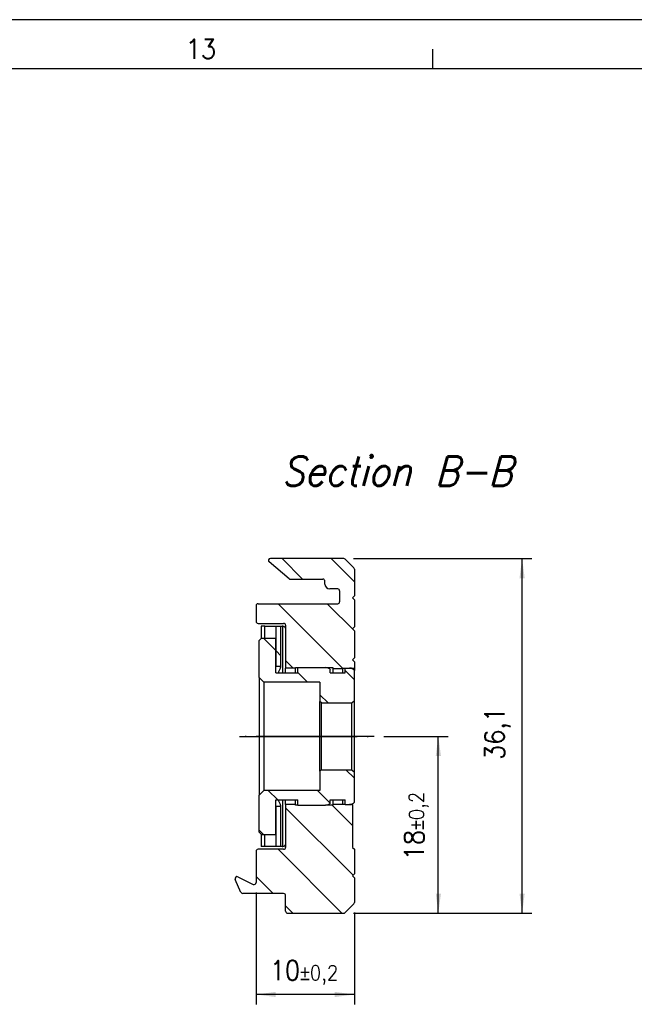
# Model space of a CAD drawing. Header units: millimetres. Extents: x -418 to 1225, y -151 to 443.
# Tile 21 of 52: x -200 to -138, y 343 to 443. Entities that reach past the tile are written whole.
import ezdxf

# ---------------------------------------------------------------- set-up
doc = ezdxf.new("R2010")
doc.units = ezdxf.units.MM
doc.linetypes.add('DOT_CENTER', pattern=[14, 12, -1, 0, -1])
doc.layers.add('1', color=7, linetype='Continuous')
doc.styles.add('CONVERTER_11', font='txt.shx', dxfattribs={"width": 0.9, "oblique": 15})
doc.styles.add('CONVERTER_12', font='txt.shx', dxfattribs={"width": 0.9})
doc.dimstyles.new('ME10_DIM_15', dxfattribs={"dimtxt": 2, "dimasz": 2, "dimexe": 1, "dimexo": 1, "dimgap": 1, "dimtad": 1, "dimdsep": 46, "dimtxsty": 'CONVERTER_12', "dimsah": 1, "dimcen": 0.09, "dimclrd": 2, "dimclre": 2, "dimclrt": 2, "dimadec": 0, "dimazin": 0, "dimtfac": 1, "dimtdec": 4, "dimtix": 1, "dimtmove": 0, "dimatfit": 3, "dimfxl": 1, "dimtolj": 1, "dimtzin": 0, "dimarcsym": 0})
doc.dimstyles.new('ME10_DIM_16', dxfattribs={"dimtxt": 2, "dimasz": 2, "dimexe": 1, "dimexo": 1, "dimgap": 1, "dimtad": 1, "dimdsep": 46, "dimtxsty": 'CONVERTER_12', "dimsah": 1, "dimcen": 0.09, "dimclrd": 2, "dimclre": 2, "dimclrt": 2, "dimadec": 0, "dimazin": 0, "dimtol": 1, "dimtp": 0.2, "dimtm": 0.2, "dimtfac": 0.75, "dimtdec": 0, "dimtix": 1, "dimtmove": 0, "dimatfit": 3, "dimfxl": 1, "dimtolj": 1, "dimtzin": 0, "dimarcsym": 0})
doc.dimstyles.new('ME10_DIM_17', dxfattribs={"dimtxt": 2, "dimasz": 2, "dimexe": 1, "dimexo": 1, "dimgap": 1, "dimtad": 1, "dimdsep": 46, "dimtxsty": 'CONVERTER_12', "dimsah": 1, "dimcen": 0.09, "dimclrd": 2, "dimclre": 2, "dimclrt": 2, "dimadec": 0, "dimazin": 0, "dimtol": 1, "dimtp": 0.2, "dimtm": 0.2, "dimtfac": 0.75, "dimtdec": 0, "dimtix": 1, "dimtmove": 0, "dimatfit": 3, "dimfxl": 1, "dimtolj": 1, "dimtzin": 0, "dimarcsym": 0})
pattern_1 = [(-45, (0, 0), (2.5, 2.5), [])]

# ---------------------------------------------------------------- blocks, each defined once
blk = doc.blocks.new('SOPORTE_SV2__3', base_point=(-178.42, 352.55))
at = {"linetype": 'Continuous'}
h = blk.add_hatch(dxfattribs=at)
h.set_pattern_fill('_USER', color=3, scale=3.535534, angle=-45, pattern_type=0)
h.set_pattern_definition(pattern_1)
edge = h.paths.add_edge_path()
edge.add_line((-174.83, 388.65), (-167.36, 388.65))
edge.add_arc((-167.36, 388.45), 0.2, 45, 90, ccw=False)
edge.add_line((-167.22, 388.59), (-166.34, 387.71))
edge.add_arc((-166.48, 387.57), 0.2, 0, 45, ccw=False)
edge.add_line((-166.28, 387.57), (-166.28, 384.85))
edge.add_line((-166.28, 384.85), (-166.48, 384.65))
edge.add_line((-166.48, 384.65), (-166.28, 384.45))
edge.add_line((-166.28, 384.45), (-166.28, 381.7))
edge.add_line((-166.28, 381.7), (-166.48, 381.5))
edge.add_line((-166.48, 381.5), (-166.28, 381.3))
edge.add_line((-166.28, 381.3), (-166.28, 378.55))
edge.add_line((-166.28, 378.55), (-166.48, 378.35))
edge.add_line((-166.48, 378.35), (-166.28, 378.15))
edge.add_line((-166.28, 378.15), (-166.28, 377.5))
edge.add_line((-166.28, 377.5), (-166.77, 377.5))
edge.add_line((-166.77, 377.5), (-167.23, 377.5))
edge.add_line((-167.23, 377.5), (-167.48, 377.5))
edge.add_line((-167.48, 377.5), (-167.48, 377.45))
edge.add_line((-167.48, 377.45), (-168.48, 377.45))
edge.add_line((-168.48, 377.45), (-168.48, 377.55))
edge.add_line((-168.48, 377.55), (-169.22, 377.55))
edge.add_line((-169.22, 377.55), (-172.03, 377.55))
edge.add_line((-172.03, 377.55), (-172.28, 377.55))
edge.add_line((-172.28, 377.55), (-172.28, 377.5))
edge.add_line((-172.28, 377.5), (-173.28, 377.5))
edge.add_line((-173.28, 377.5), (-173.28, 381.55))
edge.add_line((-173.28, 381.55), (-173.28, 381.85))
edge.add_arc((-173.48, 381.85), 0.2, 0, 90)
edge.add_line((-173.48, 382.05), (-176.08, 382.05))
edge.add_arc((-176.08, 382.25), 0.2, 180, 270, ccw=False)
edge.add_line((-176.28, 382.25), (-176.28, 383.85))
edge.add_arc((-176.08, 383.85), 0.2, 90, 180, ccw=False)
edge.add_line((-176.08, 384.05), (-167.98, 384.05))
edge.add_arc((-167.98, 384.25), 0.2, 270, 360)
edge.add_line((-167.78, 384.25), (-167.78, 385.35))
edge.add_arc((-167.98, 385.35), 0.2, 0, 90)
edge.add_line((-167.98, 385.55), (-168.63, 385.55))
edge.add_line((-168.63, 385.55), (-168.78, 385.55))
edge.add_arc((-168.78, 386.05), 0.5, 180, 270, ccw=False)
edge.add_line((-169.28, 386.05), (-169.28, 386.35))
edge.add_arc((-169.48, 386.35), 0.2, 0, 90)
edge.add_line((-169.48, 386.55), (-171.93, 386.55))
edge.add_line((-171.93, 386.55), (-172.8, 386.55))
edge.add_arc((-172.8, 386.75), 0.2, 230, 270, ccw=False)
edge.add_line((-172.93, 386.6), (-174.96, 388.3))
edge.add_arc((-174.83, 388.45), 0.2, 90, 230, ccw=False)
h = blk.add_hatch(dxfattribs=at)
h.set_pattern_fill('_USER', color=3, scale=3.535534, angle=-45, pattern_type=0)
h.set_pattern_definition(pattern_1)
edge = h.paths.add_edge_path()
edge.add_line((-174.25, 381.75), (-174.25, 377.65))
edge.add_spline(control_points=[(-174.25, 377.65), (-174.21, 377.65), (-174.13, 377.65), (-174, 377.65), (-173.88, 377.65), (-173.79, 377.65), (-173.75, 377.65)], knot_values=[0, 0, 0, 0, 0.125, 0.25, 0.375, 0.5, 0.5, 0.5, 0.5], degree=3, periodic=0)
edge.add_line((-173.75, 377.65), (-173.75, 381.75))
edge.add_line((-173.75, 381.75), (-174.25, 381.75))
h = blk.add_hatch(dxfattribs=at)
h.set_pattern_fill('_USER', color=3, scale=3.535534, angle=-45, pattern_type=0)
h.set_pattern_definition(pattern_1)
edge = h.paths.add_edge_path()
edge.add_line((-167.23, 377.5), (-167.23, 377.02))
edge.add_line((-167.23, 377.02), (-168.73, 377.02))
edge.add_line((-168.73, 377.02), (-168.73, 377.3))
edge.add_arc((-169.22, 376.94), 0.613, 36.3292, 89.4593)
edge.add_line((-169.22, 377.55), (-172.03, 377.55))
edge.add_line((-172.03, 377.55), (-172.03, 377.02))
edge.add_line((-172.03, 377.02), (-174.28, 377.02))
edge.add_line((-174.28, 377.02), (-174.28, 377.59))
edge.add_line((-174.28, 377.59), (-174.28, 380.55))
edge.add_line((-174.28, 380.55), (-175.73, 380.55))
edge.add_line((-175.73, 380.55), (-175.98, 380.3))
edge.add_line((-175.98, 380.3), (-175.98, 376.55))
edge.add_line((-175.98, 376.55), (-175.48, 376.05))
edge.add_line((-175.48, 376.05), (-169.78, 376.05))
edge.add_line((-169.78, 376.05), (-169.78, 374.1))
edge.add_line((-169.78, 374.1), (-169.63, 373.95))
edge.add_line((-169.63, 373.95), (-166.53, 373.95))
edge.add_line((-166.53, 373.95), (-166.28, 374.2))
edge.add_line((-166.28, 374.2), (-166.28, 377.25))
edge.add_arc((-166.77, 376.89), 0.613, 36.3182, 89.4483)
edge.add_line((-166.77, 377.5), (-167.23, 377.5))
h = blk.add_hatch(dxfattribs=at)
h.set_pattern_fill('_USER', color=3, scale=3.535534, angle=-45, pattern_type=0)
h.set_pattern_definition(pattern_1)
edge = h.paths.add_edge_path()
edge.add_arc((-166.77, 364.21), 0.613, 270.5517, 323.6818, ccw=False)
edge.add_line((-166.77, 363.6), (-167.23, 363.6))
edge.add_line((-167.23, 363.6), (-167.23, 364.07))
edge.add_line((-167.23, 364.07), (-168.73, 364.07))
edge.add_line((-168.73, 364.07), (-168.73, 363.8))
edge.add_arc((-169.22, 364.16), 0.613, 270.5407, 323.6708, ccw=False)
edge.add_line((-169.22, 363.55), (-172.03, 363.55))
edge.add_line((-172.03, 363.55), (-172.03, 364.07))
edge.add_line((-172.03, 364.07), (-174.28, 364.07))
edge.add_line((-174.28, 364.07), (-174.28, 363.51))
edge.add_line((-174.28, 363.51), (-174.28, 360.55))
edge.add_line((-174.28, 360.55), (-175.73, 360.55))
edge.add_line((-175.73, 360.55), (-175.98, 360.8))
edge.add_line((-175.98, 360.8), (-175.98, 364.55))
edge.add_line((-175.98, 364.55), (-175.48, 365.05))
edge.add_line((-175.48, 365.05), (-169.78, 365.05))
edge.add_line((-169.78, 365.05), (-169.78, 367))
edge.add_line((-169.78, 367), (-169.63, 367.15))
edge.add_line((-169.63, 367.15), (-166.53, 367.15))
edge.add_line((-166.53, 367.15), (-166.28, 366.9))
edge.add_line((-166.28, 366.9), (-166.28, 363.85))
h = blk.add_hatch(dxfattribs=at)
h.set_pattern_fill('_USER', color=3, scale=3.535534, angle=-45, pattern_type=0)
h.set_pattern_definition(pattern_1)
edge = h.paths.add_edge_path()
edge.add_line((-166.28, 353.63), (-166.28, 356.15))
edge.add_line((-166.28, 356.15), (-166.48, 356.35))
edge.add_line((-166.48, 356.35), (-166.28, 356.55))
edge.add_line((-166.28, 356.55), (-166.28, 359.05))
edge.add_line((-166.28, 359.05), (-166.48, 359.25))
edge.add_line((-166.48, 359.25), (-166.48, 363.6))
edge.add_line((-166.48, 363.6), (-166.77, 363.6))
edge.add_line((-166.77, 363.6), (-167.23, 363.6))
edge.add_line((-167.23, 363.6), (-167.48, 363.6))
edge.add_line((-167.48, 363.6), (-167.48, 363.65))
edge.add_line((-167.48, 363.65), (-168.48, 363.65))
edge.add_line((-168.48, 363.65), (-168.48, 363.55))
edge.add_line((-168.48, 363.55), (-169.22, 363.55))
edge.add_line((-169.22, 363.55), (-172.03, 363.55))
edge.add_line((-172.03, 363.55), (-172.28, 363.55))
edge.add_line((-172.28, 363.55), (-172.28, 363.6))
edge.add_line((-172.28, 363.6), (-173.28, 363.6))
edge.add_line((-173.28, 363.6), (-173.28, 359.55))
edge.add_line((-173.28, 359.55), (-173.28, 359.25))
edge.add_arc((-173.48, 359.25), 0.2, 270, 360, ccw=False)
edge.add_line((-173.48, 359.05), (-176.08, 359.05))
edge.add_arc((-176.08, 358.85), 0.2, 90, 180)
edge.add_line((-176.28, 358.85), (-176.28, 355.66))
edge.add_arc((-176.48, 355.66), 0.2, 244, 360, ccw=False)
edge.add_line((-176.57, 355.48), (-178.13, 356.25))
edge.add_arc((-178.22, 356.07), 0.2, 64, 204)
edge.add_line((-178.4, 355.99), (-177.82, 354.67))
edge.add_arc((-177.63, 354.75), 0.2, 204, 270)
edge.add_line((-177.63, 354.55), (-173.48, 354.55))
edge.add_arc((-173.48, 354.35), 0.2, 0, 90, ccw=False)
edge.add_line((-173.28, 354.35), (-173.28, 352.75))
edge.add_arc((-173.08, 352.75), 0.2, 180, 270)
edge.add_line((-173.08, 352.55), (-167.36, 352.55))
edge.add_arc((-167.36, 352.75), 0.2, 270, 315)
edge.add_line((-167.22, 352.61), (-166.34, 353.49))
edge.add_arc((-166.48, 353.63), 0.2, 315, 360)
h = blk.add_hatch(dxfattribs=at)
h.set_pattern_fill('_USER', color=3, scale=3.535534, angle=-45, pattern_type=0)
h.set_pattern_definition(pattern_1)
edge = h.paths.add_edge_path()
edge.add_line((-174.25, 363.45), (-174.25, 359.35))
edge.add_line((-174.25, 359.35), (-173.75, 359.35))
edge.add_line((-173.75, 359.35), (-173.75, 363.45))
edge.add_spline(control_points=[(-173.75, 363.45), (-173.79, 363.45), (-173.88, 363.45), (-174, 363.45), (-174.13, 363.45), (-174.21, 363.45), (-174.25, 363.45)], knot_values=[0, 0, 0, 0, 0.125, 0.25, 0.375, 0.5, 0.5, 0.5, 0.5], degree=3, periodic=0)
at = {"color": 7, "linetype": 'Continuous'}
for p, q in [((-172.93, 386.6), (-174.96, 388.3)), ((-167.36, 388.65), (-174.83, 388.65)), ((-166.34, 387.71), (-167.22, 388.59)), ((-166.28, 387.57), (-166.28, 384.85)), ((-172.8, 386.55), (-171.93, 386.55)), ((-171.93, 386.55), (-169.48, 386.55)), ((-169.28, 386.05), (-169.28, 386.35)), ((-168.63, 385.55), (-168.78, 385.55)), ((-167.98, 385.55), (-168.63, 385.55)), ((-167.78, 385.35), (-167.78, 384.25)), ((-176.08, 384.05), (-167.98, 384.05)), ((-166.28, 384.85), (-166.48, 384.65)), ((-166.48, 384.65), (-166.28, 384.45)), ((-166.28, 384.45), (-166.28, 381.7)), ((-176.28, 383.85), (-176.28, 382.25)), ((-176.08, 382.05), (-173.48, 382.05)), ((-175.38, 381.75), (-175.75, 381.75)), ((-175.75, 381.75), (-175.75, 380.53)), ((-175.38, 381.75), (-174.25, 381.75)), ((-174.25, 377.65), (-174.25, 381.75)), ((-174.25, 381.75), (-173.75, 381.75)), ((-173.75, 381.75), (-173.64, 381.75)), ((-173.75, 377.65), (-173.75, 381.75)), ((-173.28, 381.85), (-173.28, 381.55)), ((-173.28, 381.55), (-173.28, 377.5)), ((-166.28, 381.7), (-166.48, 381.5)), ((-166.48, 381.5), (-166.28, 381.3)), ((-166.28, 381.3), (-166.28, 378.55)), ((-175.98, 380.3), (-175.73, 380.55)), ((-175.98, 376.55), (-175.98, 380.3)), ((-175.73, 380.55), (-174.28, 380.55)), ((-174.28, 377.59), (-174.28, 380.55)), ((-166.28, 378.55), (-166.48, 378.35)), ((-166.48, 378.35), (-166.28, 378.15)), ((-166.28, 378.15), (-166.28, 377.5)), ((-174.28, 377.02), (-174.28, 377.59)), ((-174.28, 377.02), (-172.03, 377.02)), ((-173.28, 377.02), (-173.28, 377.5)), ((-172.28, 377.5), (-173.28, 377.5)), ((-172.28, 377.55), (-172.03, 377.55)), ((-172.28, 377.5), (-172.28, 377.55)), ((-172.28, 377.02), (-172.28, 377.5)), ((-172.03, 377.55), (-169.22, 377.55)), ((-172.03, 377.02), (-172.03, 377.55)), ((-169.22, 377.55), (-168.48, 377.55)), ((-168.73, 377.02), (-168.73, 377.3)), ((-168.73, 377.02), (-167.23, 377.02)), ((-168.48, 377.55), (-168.48, 377.45)), ((-168.48, 377.45), (-168.48, 377.02)), ((-168.48, 377.45), (-167.48, 377.45)), ((-167.48, 377.5), (-167.23, 377.5)), ((-167.48, 377.45), (-167.48, 377.5)), ((-167.48, 377.45), (-167.48, 377.02)), ((-167.23, 377.02), (-167.23, 377.5)), ((-167.23, 377.5), (-166.77, 377.5)), ((-166.77, 377.5), (-166.28, 377.5)), ((-166.28, 377.5), (-166.28, 377.25)), ((-166.28, 374.2), (-166.28, 377.25)), ((-175.98, 376.55), (-175.98, 364.55)), ((-175.48, 376.05), (-175.98, 376.55)), ((-169.78, 376.05), (-175.48, 376.05)), ((-175.48, 376.05), (-175.48, 370.55)), ((-169.78, 376.05), (-169.78, 374.1)), ((-169.78, 367), (-169.78, 374.1)), ((-169.63, 373.95), (-169.78, 374.1)), ((-169.63, 367.15), (-169.63, 373.95)), ((-169.63, 373.95), (-166.53, 373.95)), ((-166.53, 373.95), (-166.28, 374.2)), ((-166.53, 367.15), (-166.53, 373.95)), ((-166.28, 366.9), (-166.28, 374.2)), ((-175.48, 370.55), (-175.48, 365.05)), ((-169.63, 367.15), (-169.78, 367)), ((-169.78, 367), (-169.78, 365.05)), ((-169.63, 367.15), (-166.53, 367.15)), ((-166.53, 367.15), (-166.28, 366.9)), ((-166.28, 363.85), (-166.28, 366.9)), ((-175.48, 365.05), (-175.98, 364.55)), ((-169.78, 365.05), (-175.48, 365.05)), ((-175.98, 360.8), (-175.98, 364.55)), ((-174.28, 364.07), (-172.03, 364.07)), ((-174.28, 363.51), (-174.28, 364.07)), ((-173.28, 363.6), (-173.28, 364.07)), ((-172.28, 363.6), (-172.28, 364.07)), ((-172.03, 363.55), (-172.03, 364.07)), ((-168.73, 363.8), (-168.73, 364.07)), ((-168.73, 364.07), (-167.23, 364.07)), ((-168.48, 364.07), (-168.48, 363.65)), ((-167.48, 364.07), (-167.48, 363.65)), ((-167.23, 363.6), (-167.23, 364.07)), ((-174.28, 360.55), (-174.28, 363.51)), ((-174.25, 359.35), (-174.25, 363.45)), ((-173.75, 359.35), (-173.75, 363.45)), ((-172.28, 363.6), (-173.28, 363.6)), ((-173.28, 363.6), (-173.28, 359.55)), ((-172.28, 363.55), (-172.28, 363.6)), ((-172.03, 363.55), (-172.28, 363.55)), ((-172.03, 363.55), (-169.22, 363.55)), ((-168.48, 363.55), (-169.22, 363.55)), ((-168.48, 363.65), (-168.48, 363.55)), ((-168.48, 363.65), (-167.48, 363.65)), ((-167.48, 363.6), (-167.48, 363.65)), ((-167.23, 363.6), (-167.48, 363.6)), ((-167.23, 363.6), (-166.77, 363.6)), ((-166.48, 363.6), (-166.77, 363.6)), ((-166.48, 363.6), (-166.48, 363.68)), ((-166.48, 363.6), (-166.48, 359.25)), ((-175.98, 360.8), (-175.73, 360.55)), ((-175.75, 360.57), (-175.75, 359.35)), ((-175.73, 360.55), (-174.28, 360.55)), ((-176.28, 358.85), (-176.28, 355.66)), ((-173.48, 359.05), (-176.08, 359.05)), ((-175.38, 359.35), (-175.75, 359.35)), ((-174.25, 359.35), (-175.38, 359.35)), ((-173.75, 359.35), (-174.25, 359.35)), ((-173.64, 359.35), (-173.75, 359.35)), ((-173.28, 359.55), (-173.28, 359.25)), ((-166.48, 359.25), (-166.28, 359.05)), ((-166.28, 359.05), (-166.28, 356.55)), ((-177.82, 354.67), (-178.4, 355.99)), ((-178.13, 356.25), (-176.57, 355.48)), ((-166.28, 356.55), (-166.48, 356.35)), ((-166.48, 356.35), (-166.28, 356.15)), ((-166.28, 356.15), (-166.28, 353.63)), ((-173.48, 354.55), (-177.63, 354.55)), ((-173.28, 352.75), (-173.28, 354.35)), ((-167.22, 352.61), (-166.34, 353.49)), ((-173.08, 352.55), (-167.36, 352.55))]:
    blk.add_line(p, q, dxfattribs=at)
at = {"color": 3, "linetype": 'Continuous'}
for p, q in [((-175.38, 380.55), (-175.38, 381.75)), ((-173.56, 377.02), (-173.56, 381.75)), ((-173.56, 359.35), (-173.56, 364.07)), ((-175.38, 359.35), (-175.38, 360.55))]:
    blk.add_line(p, q, dxfattribs=at)
at = {"color": 7, "linetype": 'Continuous'}
for centre, radius, start, end in [((-174.83, 388.45), 0.2, 90, 230), ((-167.36, 388.45), 0.2, 45, 90), ((-166.48, 387.57), 0.2, 0, 45), ((-172.8, 386.75), 0.2, 230, 270), ((-169.48, 386.35), 0.2, 0, 90), ((-168.78, 386.05), 0.5, 180, 270), ((-167.98, 385.35), 0.2, 0, 90), ((-176.08, 383.85), 0.2, 90, 180), ((-167.98, 384.25), 0.2, 270, 0), ((-176.08, 382.25), 0.2, 180, 270), ((-173.48, 381.85), 0.2, 0, 90), ((-169.22, 376.94), 0.613, 36.3292, 89.4593), ((-166.77, 376.89), 0.613, 36.3182, 89.4483), ((-166.77, 364.21), 0.613, 270.5517, 323.6818), ((-169.22, 364.16), 0.613, 270.5407, 323.6708), ((-176.08, 358.85), 0.2, 90, 180), ((-173.48, 359.25), 0.2, 270, 0), ((-178.22, 356.07), 0.2, 64, 204), ((-176.48, 355.66), 0.2, 244, 0), ((-177.63, 354.75), 0.2, 204, 270), ((-173.48, 354.35), 0.2, 0, 90), ((-166.48, 353.63), 0.2, 315, 360), ((-173.08, 352.75), 0.2, 180, 270), ((-167.36, 352.75), 0.2, 270, 315)]:
    blk.add_arc(centre, radius, start, end, dxfattribs=at)
for points, knots in [([(-173.56, 381.75), (-173.57, 381.75), (-173.6, 381.75), (-173.63, 381.75), (-173.64, 381.75)], [0, 0, 0, 0, 0.04287066, 0.08566535, 0.08566535, 0.08566535, 0.08566535]), ([(-173.42, 381.71), (-173.43, 381.71), (-173.45, 381.72), (-173.48, 381.73), (-173.52, 381.74), (-173.55, 381.74), (-173.56, 381.75)], [0, 0, 0, 0, 0.0335814, 0.0688181, 0.1061577, 0.1455934, 0.1455934, 0.1455934, 0.1455934]), ([(-173.28, 381.55), (-173.29, 381.57), (-173.3, 381.6), (-173.33, 381.65), (-173.37, 381.68), (-173.4, 381.7), (-173.42, 381.71)], [0, 0, 0, 0, 0.0566977, 0.11026, 0.1630025, 0.217434, 0.217434, 0.217434, 0.217434]), ([(-174.28, 377.59), (-174.28, 377.59), (-174.27, 377.61), (-174.26, 377.63), (-174.26, 377.64), (-174.25, 377.65), (-174.25, 377.65)], [0, 0, 0, 0, 0.02560953, 0.05160843, 0.06023473, 0.06886103, 0.06886103, 0.06886103, 0.06886103]), ([(-174, 377.02), (-173.99, 377.07), (-173.95, 377.16), (-173.9, 377.29), (-173.84, 377.43), (-173.8, 377.53), (-173.77, 377.6), (-173.76, 377.63), (-173.75, 377.65)], [0, 0, 0, 0, 0.143141, 0.287047, 0.4308662, 0.575577, 0.6243996, 0.6732222, 0.6732222, 0.6732222, 0.6732222]), ([(-173.75, 363.45), (-173.76, 363.47), (-173.77, 363.5), (-173.8, 363.57), (-173.84, 363.67), (-173.9, 363.81), (-173.95, 363.94), (-173.99, 364.03), (-174, 364.07)], [0, 0, 0, 0, 0.048767, 0.097534, 0.2420646, 0.385741, 0.5298653, 0.6732222, 0.6732222, 0.6732222, 0.6732222]), ([(-174.25, 363.45), (-174.25, 363.45), (-174.26, 363.46), (-174.26, 363.47), (-174.27, 363.49), (-174.28, 363.51), (-174.28, 363.51)], [0, 0, 0, 0, 0.008627, 0.017254, 0.04325307, 0.06886104, 0.06886104, 0.06886104, 0.06886104]), ([(-173.64, 359.35), (-173.63, 359.35), (-173.6, 359.35), (-173.57, 359.35), (-173.56, 359.35)], [0, 0, 0, 0, 0.04279469, 0.08566535, 0.08566535, 0.08566535, 0.08566535]), ([(-173.56, 359.35), (-173.55, 359.36), (-173.52, 359.36), (-173.48, 359.37), (-173.45, 359.38), (-173.43, 359.39), (-173.42, 359.39)], [0, 0, 0, 0, 0.0394357, 0.0767753, 0.1120119, 0.1455934, 0.1455934, 0.1455934, 0.1455934]), ([(-173.42, 359.39), (-173.4, 359.4), (-173.37, 359.42), (-173.33, 359.45), (-173.3, 359.5), (-173.29, 359.53), (-173.28, 359.55)], [0, 0, 0, 0, 0.0544314, 0.107174, 0.1607363, 0.2174339, 0.2174339, 0.2174339, 0.2174339])]:
    blk.add_open_spline(points, degree=3, knots=knots, dxfattribs=at)
for points in [[(-173.75, 377.65), (-173.79, 377.65), (-173.88, 377.65), (-174, 377.65), (-174.13, 377.65), (-174.21, 377.65), (-174.25, 377.65)], [(-174.25, 363.45), (-174.21, 363.45), (-174.13, 363.45), (-174, 363.45), (-173.88, 363.45), (-173.79, 363.45), (-173.75, 363.45)]]:
    blk.add_open_spline(points, degree=3, dxfattribs=at)
at = {"layer": '1', "color": 2, "linetype": 'DOT_CENTER'}
for p, q in [((-164.28, 370.55), (-177.98, 370.55)), ((-177.98, 370.55), (-164.28, 370.55))]:
    blk.add_line(p, q, dxfattribs=at)
blk = doc.blocks.new('*D82')
at = {"layer": '1', "color": 2, "linetype": 'Continuous'}
for p, q in [((-166.36, 388.65), (-148.21, 388.65)), ((-149.21, 352.55), (-149.21, 388.65)), ((-166.36, 352.55), (-148.21, 352.55))]:
    blk.add_line(p, q, dxfattribs=at)
at = {"layer": '1', "color": 2}
for points in [[(-148.95, 386.65), (-149.48, 386.65), (-149.21, 388.65)], [(-149.48, 354.55), (-148.95, 354.55), (-149.21, 352.55)]]:
    blk.add_solid(points, dxfattribs=at)
at = {"layer": '1', "color": 2, "insert": (-150.41, 368.15), "char_height": 2, "attachment_point": 7, "rotation": 90, "line_spacing_factor": 0.60024, "style": 'CONVERTER_12'}
blk.add_mtext('36,1', dxfattribs=at)
blk = doc.blocks.new('*D83')
at = {"layer": '1', "color": 2, "linetype": 'Continuous'}
for p, q in [((-163.28, 370.55), (-156.74, 370.55)), ((-157.74, 352.55), (-157.74, 370.55)), ((-166.36, 352.55), (-156.74, 352.55))]:
    blk.add_line(p, q, dxfattribs=at)
at = {"layer": '1', "color": 2}
for points in [[(-157.47, 368.55), (-158, 368.55), (-157.74, 370.55)], [(-158, 354.55), (-157.47, 354.55), (-157.74, 352.55)]]:
    blk.add_solid(points, dxfattribs=at)
at = {"layer": '1', "color": 2, "insert": (-158.74, 357.94), "char_height": 2, "attachment_point": 7, "rotation": 90, "line_spacing_factor": 0.60024, "style": 'CONVERTER_12'}
blk.add_mtext('\\C2;18\\C2;\\H1.5;{\\Fgdt;`}0,2', dxfattribs=at)
blk = doc.blocks.new('*D84')
at = {"layer": '1', "color": 2, "linetype": 'Continuous'}
for p, q in [((-176.28, 354.66), (-176.28, 343.27)), ((-166.28, 352.63), (-166.28, 343.27)), ((-166.28, 344.27), (-176.28, 344.27))]:
    blk.add_line(p, q, dxfattribs=at)
at = {"layer": '1', "color": 2}
for points in [[(-174.28, 344.54), (-174.28, 344.01), (-176.28, 344.27)], [(-168.28, 344.01), (-168.28, 344.54), (-166.28, 344.27)]]:
    blk.add_solid(points, dxfattribs=at)
at = {"layer": '1', "color": 2, "insert": (-174.89, 345.27), "char_height": 2, "attachment_point": 7, "rotation": 0.0001, "line_spacing_factor": 0.60024, "style": 'CONVERTER_12'}
blk.add_mtext('\\C2;10\\C2;\\H1.5;{\\Fgdt;`}0,2', dxfattribs=at)
blk = doc.blocks.new('_A1', base_point=(416.98, -145.5))
at = {"layer": '1', "color": 2, "linetype": 'Continuous'}
for p, q in [((421.98, 443.5), (-418.02, 443.5)), ((-158.32, 440.5), (-158.32, 438.5))]:
    blk.add_line(p, q, dxfattribs=at)
at = {"layer": '1', "color": 7, "linetype": 'Continuous'}
blk.add_line((416.98, 438.5), (-398.02, 438.5), dxfattribs=at)
at = {"layer": '1', "color": 2, "insert": (-183.44, 440.52), "char_height": 2, "attachment_point": 4, "line_spacing_factor": 1.20048, "style": 'CONVERTER_12'}
blk.add_mtext('13', dxfattribs=at)
blk = doc.blocks.new('D-D__4', base_point=(-172.35, 370.6))
blk.add_blockref('SOPORTE_SV2__3', (-178.421, 352.55))
at = {"layer": '1', "color": 7, "insert": (-161.95, 399.05), "char_height": 3, "attachment_point": 2, "line_spacing_factor": 1.20048, "style": 'CONVERTER_11'}
blk.add_mtext('Section B-B', dxfattribs=at)
at = {"layer": '1'}
for base, p1, dimstyle, picture, middle in [((-149.214, 352.55), (-167.362, 388.65), 'ME10_DIM_15', '*D82', (-151.314, 370.6)), ((-157.736, 352.55), (-164.279, 370.55), 'ME10_DIM_16', '*D83', (-159.736, 361.55))]:
    dim = blk.add_linear_dim(base=base, p1=p1, p2=(-167.362, 352.55), angle=90, dimstyle=dimstyle, dxfattribs=at)
    dim.commit()
    dim.dimension.update_dxf_attribs({"geometry": picture, "text_midpoint": middle, "text_rotation": 90})
dim = blk.add_linear_dim(base=(-166.279, 344.273), p1=(-176.279, 355.663), p2=(-166.279, 353.633), dimstyle='ME10_DIM_17', dxfattribs=at)
dim.commit()
dim.dimension.update_dxf_attribs({"geometry": '*D84', "text_midpoint": (-171.279, 346.273), "text_rotation": 0.00014})

msp = doc.modelspace()

# ---------------------------------------------------------------- block references
for name, p in [('_A1', (416.98, -145.5)), ('D-D__4', (-172.35, 370.6))]:
    msp.add_blockref(name, p)

doc.saveas('drawing.dxf')
